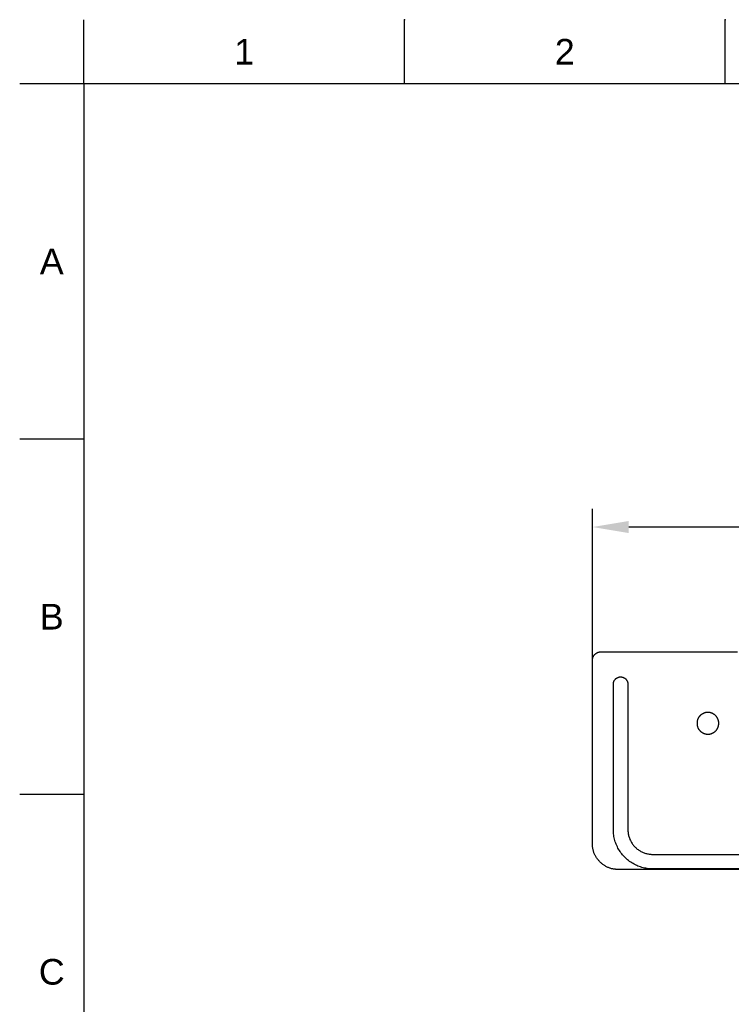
# Model space of a CAD drawing. Header units: millimetres. Extents: x 580 to 2065, y -13 to 1037.
# Tile 4 of 13: x 580 to 972, y 494 to 1037. Entities that reach past the tile are written whole.
import ezdxf

# ---------------------------------------------------------------- set-up
doc = ezdxf.new("R2010")
doc.units = ezdxf.units.MM
doc.header["$LTSCALE"] = 0.1
for name, color, linetype in [('DEFAULT', 7, 'Continuous'), ('INLINE', 3, 'Continuous'), ('OUTLINE', 2, 'Continuous')]:
    doc.layers.add(name, color=color, linetype=linetype)
doc.styles.add('ARIAL', font='arial_0.ttf')
doc.styles.get("Standard").update_dxf_attribs({"font": 'arial_0.ttf'})
doc.dimstyles.new('DIMENSION STYLE 01', dxfattribs={"dimtxt": 20, "dimasz": 20, "dimexe": 10, "dimexo": 0.5, "dimgap": 0.09, "dimtad": 1, "dimtoh": 1, "dimdec": 0, "dimzin": 0, "dimdsep": 46, "dimtxsty": 'ARIAL', "dimcen": 0.5, "dimadec": 1, "dimazin": 0, "dimtfac": 1, "dimtdec": 4, "dimtofl": 0, "dimtmove": 0, "dimatfit": 3, "dimfxl": 1, "dimtolj": 1, "dimtzin": 0, "dimarcsym": 0})

# ---------------------------------------------------------------- blocks, each defined once
blk = doc.blocks.new('*D43')
at = {"layer": 'DEFAULT', "color": 0, "lineweight": -2, "transparency": 16777216}
for p, q in [((895.58, 683.75), (895.58, 767.03)), ((1495.58, 683.75), (1495.58, 767.03)), ((1475.58, 757.03), (915.58, 757.03))]:
    blk.add_line(p, q, dxfattribs=at)
at = {"layer": 'DEFAULT', "color": 0, "transparency": 16777216}
for points in [[(915.58, 760.37), (915.58, 753.7), (895.58, 757.03)], [(1475.58, 760.37), (1475.58, 753.7), (1495.58, 757.03)]]:
    blk.add_solid(points, dxfattribs=at)
at = {"layer": 'Defpoints', "color": 0, "transparency": 16777216}
for p in [(895.58, 757.03), (895.58, 683.25), (1495.58, 683.25)]:
    blk.add_point(p, dxfattribs=at)
at = {"layer": 'DEFAULT', "color": 0, "transparency": 16777216, "insert": (1195.58, 767.33), "char_height": 20, "attachment_point": 5, "style": 'ARIAL'}
blk.add_mtext('\\A1;600', dxfattribs=at)

msp = doc.modelspace()

# ---------------------------------------------------------------- linework, layer by layer
for p, q in [((615.21, 1001.37), (615.21, 1036.73)), ((791.98, 1001.37), (791.98, 1036.73)), ((968.75, 1001.37), (968.75, 1036.73)), ((615.21, 1001.37), (579.86, 1001.37)), ((2029.35, 1001.37), (615.21, 1001.37)), ((615.21, 1001.37), (615.21, 22.08)), ((615.21, 805.52), (579.86, 805.52)), ((615.21, 609.66), (579.86, 609.66))]:
    msp.add_line(p, q)
for p in [(791.98, 1036.73), (968.75, 1036.73)]:
    msp.add_point(p)
at = {"layer": 'INLINE'}
for p, q in [((908.15, 673.06), (908.24, 673.16)), ((908.24, 673.16), (908.34, 673.26)), ((908.34, 673.26), (908.44, 673.36)), ((908.44, 673.36), (908.54, 673.45)), ((908.54, 673.45), (908.65, 673.54)), ((908.65, 673.54), (908.76, 673.62)), ((908.76, 673.62), (908.87, 673.7)), ((908.87, 673.7), (908.98, 673.78)), ((908.98, 673.78), (909.1, 673.85)), ((909.1, 673.85), (909.22, 673.92)), ((909.22, 673.92), (909.34, 673.98)), ((909.34, 673.98), (909.47, 674.04)), ((909.47, 674.04), (909.59, 674.1)), ((909.59, 674.1), (909.72, 674.15)), ((909.72, 674.15), (909.85, 674.2)), ((909.85, 674.2), (909.98, 674.24)), ((909.98, 674.24), (910.12, 674.28)), ((910.12, 674.28), (910.25, 674.31)), ((910.25, 674.31), (910.39, 674.34)), ((910.39, 674.34), (910.52, 674.36)), ((910.52, 674.36), (910.66, 674.38)), ((910.66, 674.38), (910.8, 674.39)), ((910.8, 674.39), (910.93, 674.4)), ((910.93, 674.4), (911.07, 674.41)), ((911.07, 674.41), (911.21, 674.41)), ((911.21, 674.41), (911.35, 674.4)), ((911.35, 674.4), (911.49, 674.39)), ((911.49, 674.39), (911.62, 674.38)), ((911.62, 674.38), (911.76, 674.36)), ((911.76, 674.36), (911.9, 674.34)), ((911.9, 674.34), (912.03, 674.31)), ((912.03, 674.31), (912.16, 674.28)), ((912.16, 674.28), (912.3, 674.24)), ((912.3, 674.24), (912.43, 674.2)), ((912.43, 674.2), (912.56, 674.15)), ((912.56, 674.15), (912.69, 674.1)), ((912.69, 674.1), (912.81, 674.04)), ((912.81, 674.04), (912.94, 673.98)), ((912.94, 673.98), (913.06, 673.92)), ((913.06, 673.92), (913.18, 673.85)), ((913.18, 673.85), (913.3, 673.78)), ((913.3, 673.78), (913.41, 673.7)), ((913.41, 673.7), (913.53, 673.62)), ((913.53, 673.62), (913.63, 673.54)), ((913.63, 673.54), (913.74, 673.45)), ((913.74, 673.45), (913.84, 673.36)), ((913.84, 673.36), (913.94, 673.26)), ((913.94, 673.26), (914.04, 673.16)), ((914.04, 673.16), (914.13, 673.06)), ((907.14, 670.55), (907.15, 670.68)), ((907.14, 670.41), (907.14, 670.55)), ((907.14, 590.25), (907.14, 670.41)), ((907.15, 670.68), (907.16, 670.82)), ((907.16, 670.82), (907.18, 670.96)), ((907.18, 670.96), (907.2, 671.1)), ((907.2, 671.1), (907.23, 671.23)), ((907.23, 671.23), (907.26, 671.37)), ((907.26, 671.37), (907.29, 671.5)), ((907.29, 671.5), (907.33, 671.63)), ((907.33, 671.63), (907.38, 671.76)), ((907.38, 671.76), (907.43, 671.89)), ((907.43, 671.89), (907.48, 672.02)), ((907.48, 672.02), (907.54, 672.14)), ((907.54, 672.14), (907.6, 672.27)), ((907.6, 672.27), (907.66, 672.39)), ((907.66, 672.39), (907.74, 672.51)), ((907.74, 672.51), (907.81, 672.62)), ((907.81, 672.62), (907.89, 672.74)), ((907.89, 672.74), (907.97, 672.85)), ((907.97, 672.85), (908.06, 672.96)), ((908.06, 672.96), (908.15, 673.06)), ((914.13, 673.06), (914.22, 672.96)), ((914.22, 672.96), (914.31, 672.85)), ((914.31, 672.85), (914.39, 672.74)), ((914.39, 672.74), (914.47, 672.62)), ((914.47, 672.62), (914.55, 672.51)), ((914.55, 672.51), (914.62, 672.39)), ((914.62, 672.39), (914.68, 672.27)), ((914.68, 672.27), (914.74, 672.14)), ((914.74, 672.14), (914.8, 672.02)), ((914.8, 672.02), (914.86, 671.89)), ((914.86, 671.89), (914.9, 671.76)), ((914.9, 671.76), (914.95, 671.63)), ((914.95, 671.63), (914.99, 671.5)), ((914.99, 671.5), (915.02, 671.37)), ((915.02, 671.37), (915.05, 671.23)), ((915.05, 671.23), (915.08, 671.1)), ((915.08, 671.1), (915.1, 670.96)), ((915.1, 670.96), (915.12, 670.82)), ((915.12, 670.82), (915.13, 670.68)), ((915.13, 670.68), (915.14, 670.55)), ((915.14, 670.55), (915.14, 670.41)), ((915.14, 670.41), (915.14, 590.25)), ((907.15, 589.49), (907.14, 590.25)), ((907.19, 588.74), (907.15, 589.49)), ((907.26, 587.98), (907.19, 588.74)), ((907.35, 587.23), (907.26, 587.98)), ((907.47, 586.48), (907.35, 587.23)), ((907.61, 585.74), (907.47, 586.48)), ((915.14, 590.25), (915.15, 589.77)), ((915.15, 589.77), (915.17, 589.3)), ((915.17, 589.3), (915.21, 588.83)), ((915.21, 588.83), (915.27, 588.35)), ((915.27, 588.35), (915.35, 587.89)), ((915.35, 587.89), (915.44, 587.42)), ((915.44, 587.42), (915.54, 586.96)), ((915.54, 586.96), (915.67, 586.5)), ((915.67, 586.5), (915.8, 586.04)), ((907.78, 585), (907.61, 585.74)), ((907.98, 584.27), (907.78, 585)), ((908.2, 583.55), (907.98, 584.27)), ((908.45, 582.83), (908.2, 583.55)), ((908.72, 582.12), (908.45, 582.83)), ((909.02, 581.43), (908.72, 582.12)), ((909.34, 580.74), (909.02, 581.43)), ((915.8, 586.04), (915.96, 585.59)), ((915.96, 585.59), (916.13, 585.15)), ((916.13, 585.15), (916.31, 584.71)), ((916.31, 584.71), (916.51, 584.28)), ((916.51, 584.28), (916.73, 583.85)), ((916.73, 583.85), (916.96, 583.44)), ((916.96, 583.44), (917.2, 583.03)), ((917.2, 583.03), (917.46, 582.63)), ((917.46, 582.63), (917.73, 582.24)), ((917.73, 582.24), (918.01, 581.86)), ((918.01, 581.86), (918.31, 581.49)), ((918.31, 581.49), (918.62, 581.13)), ((918.62, 581.13), (918.94, 580.78)), ((909.68, 580.07), (909.34, 580.74)), ((910.05, 579.4), (909.68, 580.07)), ((910.44, 578.76), (910.05, 579.4)), ((910.85, 578.12), (910.44, 578.76)), ((911.28, 577.5), (910.85, 578.12)), ((911.74, 576.9), (911.28, 577.5)), ((912.22, 576.31), (911.74, 576.9)), ((912.71, 575.74), (912.22, 576.31)), ((913.23, 575.18), (912.71, 575.74)), ((918.94, 580.78), (919.28, 580.44)), ((919.28, 580.44), (919.63, 580.12)), ((919.63, 580.12), (919.98, 579.8)), ((919.98, 579.8), (920.35, 579.5)), ((920.35, 579.5), (920.73, 579.21)), ((920.73, 579.21), (921.12, 578.94)), ((921.12, 578.94), (921.51, 578.68)), ((921.51, 578.68), (921.92, 578.43)), ((921.92, 578.43), (922.33, 578.2)), ((922.33, 578.2), (922.76, 577.98)), ((922.76, 577.98), (923.19, 577.78)), ((923.19, 577.78), (923.62, 577.59)), ((923.62, 577.59), (924.07, 577.42)), ((924.07, 577.42), (924.51, 577.26)), ((924.51, 577.26), (924.97, 577.12)), ((924.97, 577.12), (925.43, 576.99)), ((925.43, 576.99), (925.89, 576.88)), ((925.89, 576.88), (926.35, 576.78)), ((926.35, 576.78), (926.82, 576.71)), ((926.82, 576.71), (927.29, 576.65)), ((927.29, 576.65), (927.77, 576.6)), ((927.77, 576.6), (928.24, 576.57)), ((928.24, 576.57), (1462.92, 576.57)), ((913.76, 574.65), (913.23, 575.18)), ((914.32, 574.13), (913.76, 574.65)), ((914.89, 573.63), (914.32, 574.13)), ((915.48, 573.16), (914.89, 573.63)), ((916.08, 572.7), (915.48, 573.16)), ((916.7, 572.27), (916.08, 572.7)), ((917.34, 571.85), (916.7, 572.27)), ((917.99, 571.46), (917.34, 571.85)), ((918.65, 571.1), (917.99, 571.46)), ((919.32, 570.75), (918.65, 571.1)), ((920.01, 570.43), (919.32, 570.75)), ((920.71, 570.14), (920.01, 570.43)), ((921.41, 569.87), (920.71, 570.14)), ((922.13, 569.62), (921.41, 569.87)), ((922.85, 569.4), (922.13, 569.62)), ((923.58, 569.2), (922.85, 569.4)), ((924.32, 569.03), (923.58, 569.2)), ((925.07, 568.89), (924.32, 569.03)), ((925.81, 568.77), (925.07, 568.89)), ((926.56, 568.68), (925.81, 568.77)), ((927.32, 568.61), (926.56, 568.68)), ((928.08, 568.57), (927.32, 568.61)), ((928.83, 568.56), (928.08, 568.57)), ((1462.33, 568.56), (928.83, 568.56))]:
    msp.add_line(p, q, dxfattribs=at)
at = {"layer": 'OUTLINE'}
for p, q in [((895.6, 683.92), (895.61, 684.08)), ((895.61, 684.08), (895.64, 684.25)), ((895.64, 684.25), (895.67, 684.41)), ((895.67, 684.41), (895.7, 684.57)), ((895.7, 684.57), (895.74, 684.73)), ((895.74, 684.73), (895.79, 684.89)), ((895.79, 684.89), (895.84, 685.05)), ((895.84, 685.05), (895.9, 685.2)), ((895.9, 685.2), (895.96, 685.36)), ((895.96, 685.36), (896.03, 685.51)), ((896.03, 685.51), (896.1, 685.66)), ((896.1, 685.66), (896.18, 685.8)), ((896.18, 685.8), (896.26, 685.95)), ((896.26, 685.95), (896.35, 686.09)), ((896.35, 686.09), (896.44, 686.22)), ((896.44, 686.22), (896.54, 686.36)), ((896.54, 686.36), (896.64, 686.49)), ((896.64, 686.49), (896.75, 686.62)), ((896.75, 686.62), (896.86, 686.74)), ((896.86, 686.74), (896.98, 686.86)), ((896.98, 686.86), (897.09, 686.97)), ((897.09, 686.97), (897.22, 687.08)), ((897.22, 687.08), (897.35, 687.19)), ((897.35, 687.19), (897.48, 687.29)), ((897.48, 687.29), (897.61, 687.39)), ((897.61, 687.39), (897.75, 687.48)), ((897.75, 687.48), (897.89, 687.57)), ((897.89, 687.57), (898.03, 687.66)), ((898.03, 687.66), (898.18, 687.73)), ((898.18, 687.73), (898.33, 687.81)), ((898.33, 687.81), (898.48, 687.87)), ((898.48, 687.87), (898.63, 687.94)), ((898.63, 687.94), (898.79, 687.99)), ((898.79, 687.99), (898.94, 688.05)), ((898.94, 688.05), (899.1, 688.09)), ((899.1, 688.09), (899.26, 688.13)), ((899.26, 688.13), (899.43, 688.17)), ((899.43, 688.17), (899.59, 688.2)), ((899.59, 688.2), (899.75, 688.22)), ((899.75, 688.22), (899.92, 688.24)), ((899.92, 688.24), (900.08, 688.25)), ((900.08, 688.25), (900.25, 688.26)), ((900.25, 688.26), (900.41, 688.26)), ((900.41, 688.26), (900.58, 688.25)), ((900.58, 688.25), (947.36, 688.25)), ((947.36, 688.25), (975.58, 688.25)), ((895.58, 683.75), (895.6, 683.92)), ((895.58, 683.59), (895.58, 683.75)), ((895.58, 683.42), (895.58, 683.59)), ((895.58, 683.25), (895.58, 683.42)), ((895.58, 583.25), (895.58, 683.25)), ((953.85, 651.44), (953.77, 651.26)), ((953.95, 651.63), (953.85, 651.44)), ((954.05, 651.81), (953.95, 651.63)), ((954.16, 651.99), (954.05, 651.81)), ((954.27, 652.17), (954.16, 651.99)), ((954.39, 652.34), (954.27, 652.17)), ((954.51, 652.5), (954.39, 652.34)), ((954.64, 652.67), (954.51, 652.5)), ((954.78, 652.83), (954.64, 652.67)), ((954.92, 652.98), (954.78, 652.83)), ((955.07, 653.13), (954.92, 652.98)), ((955.22, 653.27), (955.07, 653.13)), ((955.38, 653.41), (955.22, 653.27)), ((955.54, 653.54), (955.38, 653.41)), ((955.7, 653.66), (955.54, 653.54)), ((955.87, 653.78), (955.7, 653.66)), ((956.05, 653.9), (955.87, 653.78)), ((956.22, 654.01), (956.05, 653.9)), ((956.41, 654.11), (956.22, 654.01)), ((956.59, 654.2), (956.41, 654.11)), ((956.78, 654.29), (956.59, 654.2)), ((956.97, 654.38), (956.78, 654.29)), ((957.16, 654.45), (956.97, 654.38)), ((957.36, 654.52), (957.16, 654.45)), ((957.56, 654.58), (957.36, 654.52)), ((957.76, 654.64), (957.56, 654.58)), ((957.96, 654.69), (957.76, 654.64)), ((958.17, 654.73), (957.96, 654.69)), ((958.37, 654.76), (958.17, 654.73)), ((958.58, 654.79), (958.37, 654.76)), ((958.79, 654.81), (958.58, 654.79)), ((958.99, 654.82), (958.79, 654.81)), ((959.2, 654.83), (958.99, 654.82)), ((959.41, 654.83), (959.2, 654.83)), ((959.62, 654.82), (959.41, 654.83)), ((959.83, 654.8), (959.62, 654.82)), ((960.03, 654.78), (959.83, 654.8)), ((960.24, 654.75), (960.03, 654.78)), ((960.44, 654.71), (960.24, 654.75)), ((960.65, 654.66), (960.44, 654.71)), ((960.85, 654.61), (960.65, 654.66)), ((961.05, 654.55), (960.85, 654.61)), ((961.25, 654.49), (961.05, 654.55)), ((961.44, 654.42), (961.25, 654.49)), ((961.63, 654.34), (961.44, 654.42)), ((961.82, 654.25), (961.63, 654.34)), ((962.01, 654.16), (961.82, 654.25)), ((962.19, 654.06), (962.01, 654.16)), ((962.37, 653.95), (962.19, 654.06)), ((962.55, 653.84), (962.37, 653.95)), ((962.72, 653.72), (962.55, 653.84)), ((962.89, 653.6), (962.72, 653.72)), ((963.05, 653.47), (962.89, 653.6)), ((963.21, 653.34), (963.05, 653.47)), ((963.37, 653.2), (963.21, 653.34)), ((963.51, 653.05), (963.37, 653.2)), ((963.66, 652.9), (963.51, 653.05)), ((963.8, 652.75), (963.66, 652.9)), ((963.93, 652.59), (963.8, 652.75)), ((964.06, 652.42), (963.93, 652.59)), ((964.18, 652.25), (964.06, 652.42)), ((964.3, 652.08), (964.18, 652.25)), ((964.41, 651.9), (964.3, 652.08)), ((964.51, 651.72), (964.41, 651.9)), ((964.61, 651.54), (964.51, 651.72)), ((964.7, 651.35), (964.61, 651.54)), ((953.26, 649.04), (953.25, 648.83)), ((953.25, 648.83), (953.26, 648.62)), ((953.27, 649.24), (953.26, 649.04)), ((953.26, 648.62), (953.27, 648.41)), ((953.29, 649.45), (953.27, 649.24)), ((953.27, 648.41), (953.29, 648.2)), ((953.31, 649.66), (953.29, 649.45)), ((953.29, 648.2), (953.31, 648)), ((953.34, 649.86), (953.31, 649.66)), ((953.31, 648), (953.34, 647.79)), ((953.38, 650.07), (953.34, 649.86)), ((953.34, 647.79), (953.38, 647.59)), ((953.43, 650.27), (953.38, 650.07)), ((953.38, 647.59), (953.43, 647.38)), ((953.48, 650.47), (953.43, 650.27)), ((953.43, 647.38), (953.48, 647.18)), ((953.54, 650.67), (953.48, 650.47)), ((953.48, 647.18), (953.54, 646.98)), ((953.61, 650.87), (953.54, 650.67)), ((953.54, 646.98), (953.61, 646.79)), ((953.69, 651.06), (953.61, 650.87)), ((953.61, 646.79), (953.69, 646.59)), ((953.77, 651.26), (953.69, 651.06)), ((953.69, 646.59), (953.77, 646.4)), ((953.77, 646.4), (953.85, 646.21)), ((953.85, 646.21), (953.95, 646.03)), ((953.95, 646.03), (954.05, 645.84)), ((964.51, 645.93), (964.61, 646.12)), ((964.61, 646.12), (964.7, 646.31)), ((964.78, 651.16), (964.7, 651.35)), ((964.7, 646.31), (964.78, 646.5)), ((964.86, 650.97), (964.78, 651.16)), ((964.78, 646.5), (964.86, 646.69)), ((964.93, 650.77), (964.86, 650.97)), ((964.86, 646.69), (964.93, 646.89)), ((964.99, 650.57), (964.93, 650.77)), ((964.93, 646.89), (964.99, 647.08)), ((965.05, 650.37), (964.99, 650.57)), ((964.99, 647.08), (965.05, 647.28)), ((965.1, 650.17), (965.05, 650.37)), ((965.05, 647.28), (965.1, 647.49)), ((965.14, 649.97), (965.1, 650.17)), ((965.1, 647.49), (965.14, 647.69)), ((965.18, 649.76), (965.14, 649.97)), ((965.14, 647.69), (965.18, 647.89)), ((965.21, 649.56), (965.18, 649.76)), ((965.18, 647.89), (965.21, 648.1)), ((965.23, 649.35), (965.21, 649.56)), ((965.21, 648.1), (965.23, 648.31)), ((965.25, 649.14), (965.23, 649.35)), ((965.23, 648.31), (965.25, 648.52)), ((965.25, 648.93), (965.25, 649.14)), ((965.25, 648.72), (965.25, 648.93)), ((965.25, 648.52), (965.25, 648.72)), ((954.05, 645.84), (954.16, 645.66)), ((954.16, 645.66), (954.27, 645.49)), ((954.27, 645.49), (954.39, 645.32)), ((954.39, 645.32), (954.51, 645.15)), ((954.51, 645.15), (954.64, 644.99)), ((954.64, 644.99), (954.78, 644.83)), ((954.78, 644.83), (954.92, 644.68)), ((954.92, 644.68), (955.07, 644.53)), ((955.07, 644.53), (955.22, 644.39)), ((955.22, 644.39), (955.37, 644.25)), ((955.37, 644.25), (955.54, 644.12)), ((955.54, 644.12), (955.7, 643.99)), ((955.7, 643.99), (955.87, 643.87)), ((955.87, 643.87), (956.05, 643.76)), ((956.05, 643.76), (956.22, 643.65)), ((956.22, 643.65), (956.41, 643.55)), ((956.41, 643.55), (956.59, 643.45)), ((956.59, 643.45), (956.78, 643.36)), ((956.78, 643.36), (956.97, 643.28)), ((956.97, 643.28), (957.16, 643.2)), ((957.16, 643.2), (957.36, 643.13)), ((957.36, 643.13), (957.56, 643.07)), ((957.56, 643.07), (957.76, 643.02)), ((957.76, 643.02), (957.96, 642.97)), ((957.96, 642.97), (958.17, 642.93)), ((958.17, 642.93), (958.37, 642.89)), ((958.37, 642.89), (958.58, 642.87)), ((958.58, 642.87), (958.79, 642.85)), ((958.79, 642.85), (958.99, 642.83)), ((958.99, 642.83), (959.2, 642.83)), ((959.2, 642.83), (959.41, 642.83)), ((959.41, 642.83), (959.62, 642.84)), ((959.62, 642.84), (959.83, 642.86)), ((959.83, 642.86), (960.03, 642.88)), ((960.03, 642.88), (960.24, 642.91)), ((960.24, 642.91), (960.44, 642.95)), ((960.44, 642.95), (960.65, 642.99)), ((960.65, 642.99), (960.85, 643.04)), ((960.85, 643.04), (961.05, 643.1)), ((961.05, 643.1), (961.25, 643.17)), ((961.25, 643.17), (961.44, 643.24)), ((961.44, 643.24), (961.63, 643.32)), ((961.63, 643.32), (961.82, 643.41)), ((961.82, 643.41), (962.01, 643.5)), ((962.01, 643.5), (962.19, 643.6)), ((962.19, 643.6), (962.37, 643.7)), ((962.37, 643.7), (962.55, 643.81)), ((962.55, 643.81), (962.72, 643.93)), ((962.72, 643.93), (962.89, 644.05)), ((962.89, 644.05), (963.05, 644.18)), ((963.05, 644.18), (963.21, 644.32)), ((963.21, 644.32), (963.37, 644.46)), ((963.37, 644.46), (963.51, 644.6)), ((963.51, 644.6), (963.66, 644.75)), ((963.66, 644.75), (963.8, 644.91)), ((963.8, 644.91), (963.93, 645.07)), ((963.93, 645.07), (964.06, 645.23)), ((964.06, 645.23), (964.18, 645.4)), ((964.18, 645.4), (964.3, 645.58)), ((964.3, 645.58), (964.41, 645.75)), ((964.41, 645.75), (964.51, 645.93)), ((895.6, 581.92), (895.58, 583.25)), ((895.61, 581.59), (895.6, 581.92)), ((895.63, 581.25), (895.61, 581.59)), ((895.66, 580.91), (895.63, 581.25)), ((895.69, 580.57), (895.66, 580.91)), ((895.73, 580.23), (895.69, 580.57)), ((895.79, 579.88), (895.73, 580.23)), ((895.85, 579.54), (895.79, 579.88)), ((895.92, 579.19), (895.85, 579.54)), ((896.01, 578.84), (895.92, 579.19)), ((896.1, 578.49), (896.01, 578.84)), ((896.21, 578.14), (896.1, 578.49)), ((896.33, 577.79), (896.21, 578.14)), ((896.46, 577.43), (896.33, 577.79)), ((896.6, 577.08), (896.46, 577.43)), ((896.75, 576.73), (896.6, 577.08)), ((896.92, 576.38), (896.75, 576.73)), ((897.1, 576.03), (896.92, 576.38)), ((897.28, 575.68), (897.1, 576.03)), ((897.49, 575.34), (897.28, 575.68)), ((897.7, 575), (897.49, 575.34)), ((897.92, 574.66), (897.7, 575)), ((898.16, 574.33), (897.92, 574.66)), ((898.4, 574), (898.16, 574.33)), ((898.66, 573.67), (898.4, 574)), ((898.92, 573.36), (898.66, 573.67)), ((899.19, 573.04), (898.92, 573.36)), ((899.48, 572.74), (899.19, 573.04)), ((899.77, 572.44), (899.48, 572.74)), ((900.06, 572.15), (899.77, 572.44)), ((900.37, 571.87), (900.06, 572.15)), ((900.68, 571.59), (900.37, 571.87)), ((901, 571.33), (900.68, 571.59)), ((901.32, 571.07), (901, 571.33)), ((901.65, 570.83), (901.32, 571.07)), ((901.99, 570.6), (901.65, 570.83)), ((902.33, 570.37), (901.99, 570.6)), ((902.67, 570.16), (902.33, 570.37)), ((903.01, 569.96), (902.67, 570.16)), ((903.36, 569.77), (903.01, 569.96)), ((903.71, 569.59), (903.36, 569.77)), ((904.06, 569.42), (903.71, 569.59)), ((904.41, 569.27), (904.06, 569.42)), ((904.76, 569.13), (904.41, 569.27)), ((905.11, 569), (904.76, 569.13)), ((905.46, 568.88), (905.11, 569)), ((905.82, 568.77), (905.46, 568.88)), ((906.17, 568.68), (905.82, 568.77)), ((906.52, 568.59), (906.17, 568.68)), ((906.86, 568.52), (906.52, 568.59)), ((907.21, 568.46), (906.86, 568.52)), ((907.55, 568.41), (907.21, 568.46)), ((907.9, 568.36), (907.55, 568.41)), ((908.24, 568.33), (907.9, 568.36)), ((908.58, 568.3), (908.24, 568.33)), ((908.91, 568.28), (908.58, 568.3)), ((909.25, 568.27), (908.91, 568.28)), ((910.58, 568.25), (909.25, 568.27)), ((1480.58, 568.25), (910.58, 568.25))]:
    msp.add_line(p, q, dxfattribs=at)

# ---------------------------------------------------------------- texts
at = {"char_height": 14.14, "attachment_point": 5}
for s, width, insert in [('1', 50, (703.59, 1019.05)), ('2', 50, (880.36, 1019.05)), ('A', 10, (597.53, 903.44)), ('B', 10, (597.53, 707.59)), ('C', 10, (597.53, 511.73))]:
    msp.add_mtext_dynamic_manual_height_columns(s, width=width, gutter_width=12.5, heights=[0], dxfattribs=dict(at, insert=insert))

# ---------------------------------------------------------------- dimensions: what is measured, and where the dimension line sits
at = {"layer": 'DEFAULT'}
dim = msp.add_linear_dim(base=(895.58, 757.03), p1=(1495.58, 683.25), p2=(895.58, 683.25), dimstyle='DIMENSION STYLE 01', dxfattribs=at)
dim.commit()
dim.dimension.update_dxf_attribs({"geometry": '*D43', "text_midpoint": (1195.58, 767.33)})

doc.saveas('drawing.dxf')
